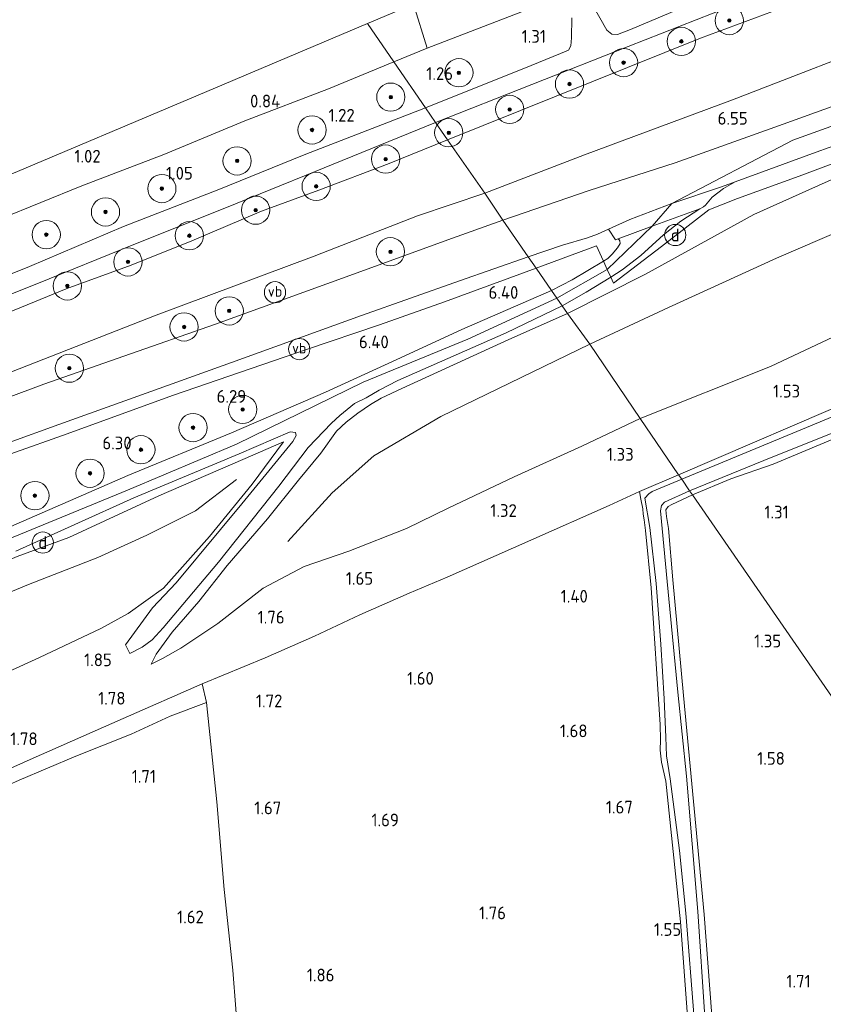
# Model space of a CAD drawing. Extents: x 130905 to 137824, y 412333 to 417928.
# Tile 252 of 256: x 136016 to 136130, y 416623 to 416762. Entities that reach past the tile are written whole.
import ezdxf
from ezdxf.enums import TextEntityAlignment as Align
from ezdxf.lldxf.tags import DXFTag

# ---------------------------------------------------------------- set-up
doc = ezdxf.new("R2010")
doc.units = 0
for name, color, linetype, lineweight in [('B-ME-GR-BOOM-S', 90, 'Continuous', 25), ('B-ME-GR-GRAS-GV', 60, 'Continuous', 13), ('B-ME-GW-TALUD_KRUIN-G', 90, 'Continuous', 18), ('B-ME-GW-TALUD_TEEN-G', 90, 'Continuous', 18), ('B-ME-IE-MEUBILAIR_DIJKPAAL-S', 7, 'Continuous', 25), ('B-ME-IE-MEUBILAIR_WEGMEUBILAIR-S', 7, 'Continuous', 25), ('B-ME-IE-TERREINAFSCHEIDING_DOORGANG-G', 210, 'Continuous', 18), ('B-ME-IE-TERREINAFSCHEIDING_KUNSTMATIG_HEKWERK-G', 20, 'IE-TERREINAFSCHEIDING-KUNSTMATIG', 18), ('B-ME-KG-GRENS_OPNAME-G', 210, 'KG-OPNAME', 18), ('B-ME-OG-BREUKLIJN-G', 7, 'Continuous', 18), ('B-ME-OG-WATER_SLOOT-G', 120, 'Continuous', 18), ('B-ME-OG-WATER_SLOOT-GV', 120, 'Continuous', 18), ('B-ME-VH-VERHARDING_ASFALT-GV', 252, 'Continuous', 18), ('B-ME-VH-VERHARDING_BETON-GV', 252, 'Continuous', 18), ('B-ME-VH-VERHARDING_HALFVERHARDING-GV', 252, 'Continuous', 18), ('B-ME-WH-WINTERBED-G', 150, 'WH-WINTERBED', 18), ('X-XX-AL-HOOGTELABEL-S', 7, 'Continuous', 25)]:
    doc.layers.add(name, color=color, linetype=linetype, lineweight=lineweight)
doc.styles.add('NLCS-ISO', font='NLCS-ISO.ttf')
doc.styles.add('NLCS-ISO-ANNOTATIVE-T18', font='NLCS-ISO.ttf', dxfattribs={"height": 1.8})
doc.styles.get("Standard").update_dxf_attribs({"font": 'arial.ttf'})
doc.linetypes.add('IE-TERREINAFSCHEIDING-KUNSTMATIG', pattern='A,4,[82,NLCS.SHX,S=0.75,R=90,X=0,Y=0],4,-2', length=10)
tags = doc.linetypes.add('KG-OPNAME', pattern='A,5.5,-2,["O",Standard,S=1.8,R=0,X=-0.5,Y=-0.9],-2,5.5,-2,[5,NLCS.SHX,S=0.75,R=0,X=0,Y=0],-2', length=19).pattern_tags.tags
tags[6] = DXFTag(74, 10)
tags = doc.linetypes.add('WH-WINTERBED', pattern='A,6,-3.5,["WB",Standard,S=1.8,R=0,X=-1.5,Y=-0.9],-3.5,6,-3.5,6,-3.5,6,-3.5,6,-3.5', length=51).pattern_tags.tags
tags[6] = DXFTag(74, 10)

# ---------------------------------------------------------------- blocks, each defined once
blk = doc.blocks.new('SAL-HOOGTELABEL-SO')
at = {"color": 0, "linetype": 'ByBlock', "lineweight": -2, "style": 'NLCS-ISO-ANNOTATIVE-T18'}
blk.add_attdef('HOOGTE', text='', height=1.8, dxfattribs=at).set_placement((2.79, 0), align=Align.RIGHT)
blk = doc.blocks.new('SGR-BOOM_01-SO')
at = {"linetype": 'ByBlock', "lineweight": 18}
h = blk.add_hatch(color=0, dxfattribs=at)
h.dxf.hatch_style = 1
edge = h.paths.add_edge_path()
edge.add_arc((0, 0), 0.25, 0, 360)
at = {"color": 0, "linetype": 'ByBlock', "lineweight": 18}
for radius in [2, 0.25]:
    blk.add_circle((0, 0), radius, dxfattribs=at)
blk = doc.blocks.new('SIE-DIJKPAAL-SO')
at = {"color": 0, "linetype": 'ByBlock', "lineweight": 18}
blk.add_circle((0, 0), 1.5, dxfattribs=at)
at = {"color": 0, "linetype": 'ByBlock', "lineweight": 18, "style": 'NLCS-ISO'}
blk.add_text('d', height=1.8, dxfattribs=at).set_placement((0, 0), align=Align.MIDDLE_CENTER)
blk = doc.blocks.new('SIE-WEG_PAAL_VERKEERSBORD-SO')
at = {"color": 0, "linetype": 'ByBlock', "lineweight": 18}
blk.add_circle((0, 0), 1.5, dxfattribs=at)
at = {"color": 0, "linetype": 'ByBlock', "lineweight": 18, "style": 'NLCS-ISO'}
blk.add_text('vb', height=1.5, dxfattribs=at).set_placement((0, 0.13), align=Align.MIDDLE_CENTER)

msp = doc.modelspace()

# ---------------------------------------------------------------- linework, layer by layer
at = {"layer": 'B-ME-GR-GRAS-GV'}
for points in [[(136108.976, 416769.629, 1.012), (136100.946, 416767.07, 1.072), (136099.11, 416767.24, 1.072), (136097.252, 416768.016, 1.072), (136095.974, 416768.111, 1.077), (136094.777, 416768.021, 1.077), (136093.775, 416767.277, 1.077), (136092.603, 416765.758, 1.077), (136073.566, 416758.406, 0.823), (136071.644, 416764.627, 0.811), (136076.208, 416766.556, 0.84), (136104.775, 416786.154, 1.034)], [(136073.566, 416758.406, 0.823), (136068.86, 416756.449, 0.861), (136065.154, 416761.884, 0.844), (136071.644, 416764.627, 0.811)], [(136104.447, 416726.428, 6.297), (136093.448, 416720.882, 6.194), (136092.655, 416721.967, 6.426), (136096.076, 416723.9, 6.4), (136099.568, 416725.997, 6.471), (136099.955, 416725.161, 6.447), (136106.75, 416730.327, 6.671), (136113.44, 416735.54, 6.671), (136117.5, 416737.115, 6.641), (136126.195, 416740.316, 6.598), (136136.889, 416744.307, 6.585), (136160.658, 416752.829, 6.542), (136175.896, 416758.179, 6.353), (136187.874, 416762.747, 6.34), (136194.429, 416765.02, 6.224), (136197.577, 416761.399, 6.198), (136180.472, 416755.877, 6.278), (136160.459, 416750.049, 6.373), (136146.502, 416745.443, 6.214), (136131.689, 416740.19, 6.422), (136119.78, 416734.886, 6.406)], [(135969.944, 416716.619, 1.27), (135965.157, 416714.796, 1.143), (135964.286, 416719.247, 1.212), (135989.503, 416729.906, 1.12), (136014.72, 416740.565, 1.028), (136039.937, 416751.225, 0.936), (136065.154, 416761.884, 0.844), (136068.86, 416756.449, 0.861), (136059.638, 416752.641, 0.73), (136047.783, 416748.127, 0.873), (136036.327, 416743.375, 0.933), (136024.715, 416738.941, 0.874), (136013.074, 416734.211, 1.084), (136009.439, 416732.575, 1.192), (136003.157, 416730.043, 1.047), (135986.785, 416723.502, 1.11)], [(136122.147, 416713.352, 1.695), (136103.723, 416706.02, 1.679), (136096.601, 416716.523, 4.376), (136093.448, 416720.882, 6.194), (136104.447, 416726.428, 6.297), (136119.78, 416734.886, 6.406), (136131.689, 416740.19, 6.422), (136146.502, 416745.443, 6.214), (136160.459, 416750.049, 6.373), (136180.472, 416755.877, 6.278), (136197.577, 416761.399, 6.198), (136204.79, 416753.493, 3.123), (136207.115, 416750.888, 2.156), (136184.395, 416740.782, 1.856), (136163.854, 416732.334, 1.887), (136145.481, 416724.354, 1.852)], [(136135.686, 416709.436, 1.326), (136109.152, 416698.059, 1.326), (136103.723, 416706.02, 1.679), (136122.147, 416713.352, 1.695), (136145.481, 416724.354, 1.852), (136163.854, 416732.334, 1.887), (136184.395, 416740.782, 1.856), (136207.115, 416750.888, 2.156), (136209.63, 416747.987, 1.876), (136211.197, 416745.406, 1.704), (136211.302, 416744.954, 1.7), (136211.973, 416742.064, 1.672), (136212.13, 416741.39, 1.666), (136212.475, 416739.951, 1.61), (136196.059, 416733.842, 1.457), (136181.298, 416727.946, 1.264), (136179.79, 416727.209, 1.39), (136178.555, 416726.641, 1.248), (136174.678, 416725.162, 1.184), (136173.373, 416724.54, 1.36), (136153.418, 416716.696, 1.382), (136151.536, 416716.085, 1.372), (136147.108, 416714.415, 1.256)], [(136099.242, 416732.777, 6.668), (136100.202, 416731.299, 6.649), (136100.579, 416731.436, 6.649), (136100.741, 416731.289, 6.641), (136100.829, 416731.125, 6.645), (136100.863, 416730.788, 6.645), (136100.49, 416730.155, 6.649), (136099.765, 416729.267, 6.624), (136099.141, 416728.665, 6.576), (136098.527, 416728.248, 6.533), (136098.243, 416728.86, 6.551), (136097.531, 416730.422, 6.641), (136088.979, 416727.293, 6.658), (136087.885, 416728.879, 6.602), (136092.711, 416730.517, 6.581), (136096.26, 416731.582, 6.628), (136097.694, 416732.068, 6.669)], [(136094.071, 416725.609, 6.486), (136091.158, 416724.136, 6.473), (136088.979, 416727.293, 6.658), (136097.531, 416730.422, 6.641), (136098.243, 416728.86, 6.551), (136098.527, 416728.248, 6.533)], [(136036.119, 416672.055, 1.699), (136034.514, 416671.254, 1.79), (136035.233, 416672.678, 2.099), (136037.52, 416675.794, 2.366), (136041.263, 416680.132, 3.001), (136045.283, 416685.225, 3.553), (136050.989, 416691.799, 4.511), (136055.355, 416697.286, 5.11), (136058.544, 416701.115, 5.618), (136060.77, 416704.208, 6.021), (136062.092, 416705.51, 6.046), (136063.744, 416706.764, 6.092), (136065.552, 416707.997, 6.302), (136067.068, 416708.88, 6.206), (136070.004, 416710.272, 6.171), (136085.141, 416717.168, 6.159), (136093.448, 416720.882, 6.194), (136096.601, 416716.523, 4.376), (136103.723, 416706.02, 1.679), (136095.463, 416702.099, 1.614), (136085.863, 416697.764, 1.811), (136076.53, 416693.3, 1.57), (136070.672, 416690.45, 1.653), (136062.474, 416687.221, 1.825), (136056.163, 416685.063, 1.629), (136050.372, 416681.987, 1.792), (136043.969, 416677.011, 1.736), (136038.74, 416673.536, 1.677)], [(136015.871, 416654.829, 1.847), (136011.424, 416652.876, 1.528), (136010.845, 416654.84, 1.522), (136017.404, 416657.751, 1.526), (136030.579, 416663.578, 1.611), (136041.749, 416668.446, 1.525), (136042.35, 416665.813, 1.458), (136037.235, 416663.911, 1.462), (136031.695, 416661.354, 1.526), (136023.858, 416658.227, 1.551)]]:
    msp.add_polyline3d(points, close=True, dxfattribs=at)
for points in [[(136140.263, 416770.25, 1.435), (136112.256, 416759.829, 1.425), (136076.465, 416745.428, 1.421), (136074.747, 416747.877, 1.323), (136102.033, 416758.63, 1.408), (136123.663, 416767.17, 1.39)], [(136159.004, 416767.145, 6.135), (136141.144, 416760.548, 6.038), (136116.775, 416751.091, 6.158), (136095.815, 416743.31, 6.208), (136081.729, 416737.872, 6.137), (136076.465, 416745.428, 1.421), (136112.256, 416759.829, 1.425), (136140.263, 416770.25, 1.435)], [(136168.314, 416763.871, 6.267), (136162.766, 416761.546, 6.314), (136152.444, 416757.886, 6.443), (136138.337, 416752.83, 6.563), (136122.778, 416747.226, 6.619), (136108.668, 416742.189, 6.679), (136096.486, 416738.249, 6.714), (136084.29, 416734.088, 6.615), (136081.729, 416737.872, 6.137), (136095.815, 416743.31, 6.208), (136116.775, 416751.091, 6.158), (136141.144, 416760.548, 6.038), (136159.004, 416767.145, 6.135)], [(136094.049, 416762.68, 1.261), (136093.981, 416759.842, 1.316), (136093.899, 416758.726, 1.306), (136093.55, 416758.104, 1.306), (136092.439, 416757.65, 1.256), (136088.286, 416755.972, 1.122), (136073.327, 416749.976, 1.373), (136068.86, 416756.449, 0.861), (136073.566, 416758.406, 0.823), (136092.603, 416765.758, 1.077)], [(136110.755, 416764.561, 1.169), (136102.34, 416761.064, 1.196), (136100.507, 416760.345, 1.186), (136099.687, 416760.401, 1.186), (136098.975, 416760.934, 1.216), (136096.81, 416764.756, 1.186)], [(136013.074, 416734.211, 1.084), (136024.715, 416738.941, 0.874), (136036.327, 416743.375, 0.933), (136047.783, 416748.127, 0.873), (136059.638, 416752.641, 0.73), (136068.86, 416756.449, 0.861), (136073.327, 416749.976, 1.373), (136056.191, 416743.307, 1.247), (136044.112, 416738.405, 1.281), (136030.593, 416733.178, 1.295), (136017.319, 416727.5, 1.466), (136007.021, 416723.391, 1.529)], [(136136.889, 416744.307, 6.585), (136126.195, 416740.316, 6.598), (136117.5, 416737.115, 6.641), (136113.44, 416735.54, 6.671), (136106.75, 416730.327, 6.671), (136099.955, 416725.161, 6.447), (136099.568, 416725.997, 6.471), (136101.143, 416727.037, 6.482), (136103.818, 416729.066, 6.529), (136107.017, 416732.016, 6.628), (136109.469, 416733.913, 6.645), (136112.147, 416735.657, 6.649), (136112.651, 416735.942, 6.654), (136112.96, 416736.191, 6.654), (136113.876, 416737.346, 6.654), (136115.496, 416738.542, 6.654), (136117.138, 416739.51, 6.639), (136128.612, 416743.703, 6.654), (136156.201, 416753.571, 6.508)], [(136008.279, 416721.055, 1.532), (136018.334, 416725.083, 1.542), (136032.069, 416730.649, 1.367), (136045.183, 416735.876, 1.296), (136057.748, 416740.94, 1.265), (136074.747, 416747.877, 1.323), (136076.465, 416745.428, 1.421), (136068.193, 416742.077, 1.48), (136058.228, 416738.323, 1.542), (136050.13, 416735.358, 1.484), (136040.278, 416731.128, 1.581), (136031.68, 416727.713, 1.804), (136022.504, 416724.331, 1.905), (135996.924, 416713.894, 1.946)], [(135996.924, 416713.894, 1.946), (136022.504, 416724.331, 1.905), (136031.68, 416727.713, 1.804), (136040.278, 416731.128, 1.581), (136050.13, 416735.358, 1.484), (136058.228, 416738.323, 1.542), (136068.193, 416742.077, 1.48), (136076.465, 416745.428, 1.421), (136081.729, 416737.872, 6.137), (136072.208, 416734.671, 6.136), (136057.603, 416728.961, 6.183), (136035.222, 416720.607, 5.856), (136014.77, 416712.631, 5.686)], [(136014.77, 416712.631, 5.686), (136035.222, 416720.607, 5.856), (136057.603, 416728.961, 6.183), (136072.208, 416734.671, 6.136), (136081.729, 416737.872, 6.137), (136084.29, 416734.088, 6.615), (136076.486, 416731.306, 6.54), (136062.633, 416726.254, 6.453), (136043.612, 416719.377, 6.196), (136030.646, 416714.819, 6.077), (136019.34, 416710.889, 5.96), (135998.335, 416703.04, 5.561)], [(136000.359, 416697.515, 5.628), (136021.47, 416705.168, 5.991), (136032.658, 416709.162, 6.108), (136045.875, 416713.927, 6.192), (136064.294, 416720.591, 6.456), (136078.13, 416725.48, 6.549), (136087.885, 416728.879, 6.602), (136088.979, 416727.293, 6.658), (136076.035, 416722.502, 6.544), (136066.832, 416719.24, 6.468), (136056.499, 416715.756, 6.457), (136037.665, 416709.32, 6.228), (136021.98, 416703.612, 6.22), (135995.33, 416694.148, 5.819)], [(135995.33, 416694.148, 5.819), (136021.98, 416703.612, 6.22), (136037.665, 416709.32, 6.228), (136056.499, 416715.756, 6.457), (136066.832, 416719.24, 6.468), (136076.035, 416722.502, 6.544), (136088.979, 416727.293, 6.658), (136091.158, 416724.136, 6.473), (136078.482, 416718.611, 6.304), (136069.176, 416714.33, 6.221), (136059.207, 416709.742, 6.183), (136045.902, 416703.975, 6.172), (136031.244, 416697.961, 6.133), (136013.596, 416690.254, 6.224)], [(136015.365, 416687.237, 6.095), (136032.082, 416694.767, 6.149), (136046.979, 416701.001, 6.026), (136054.195, 416704.131, 5.954), (136054.959, 416704.034, 5.907), (136055.038, 416703.614, 5.86), (136054.584, 416702.753, 5.775), (136047.334, 416693.912, 4.706), (136038.075, 416682.775, 3.126), (136034.697, 416679.198, 2.7), (136030.899, 416673.977, 2.152), (136031.532, 416672.782, 2.002), (136033.255, 416673.669, 2.077), (136034.649, 416674.709, 2.127), (136036.247, 416676.384, 2.402), (136044.045, 416685.669, 3.586), (136052.578, 416696.436, 5.076), (136056.736, 416701.884, 5.768), (136060.045, 416705.365, 6.041), (136061.222, 416706.449, 6.086), (136063.274, 416708.152, 6.122), (136064.949, 416708.914, 6.152), (136066.778, 416710.04, 6.16), (136069.407, 416711.371, 6.191), (136084.731, 416718.132, 6.269), (136092.655, 416721.967, 6.426), (136093.448, 416720.882, 6.194), (136085.141, 416717.168, 6.159), (136070.004, 416710.272, 6.171), (136067.068, 416708.88, 6.206), (136065.552, 416707.997, 6.302), (136063.744, 416706.764, 6.092), (136062.092, 416705.51, 6.046), (136060.77, 416704.208, 6.021), (136058.544, 416701.115, 5.618), (136055.355, 416697.286, 5.11), (136050.989, 416691.799, 4.511), (136045.283, 416685.225, 3.553), (136041.263, 416680.132, 3.001), (136037.52, 416675.794, 2.366), (136035.233, 416672.678, 2.099), (136034.514, 416671.254, 1.79), (136036.119, 416672.055, 1.699), (136038.74, 416673.536, 1.677), (136043.969, 416677.011, 1.736), (136050.372, 416681.987, 1.792), (136056.163, 416685.063, 1.629), (136062.474, 416687.221, 1.825), (136070.672, 416690.45, 1.653), (136076.53, 416693.3, 1.57), (136085.863, 416697.764, 1.811), (136095.463, 416702.099, 1.614), (136103.723, 416706.02, 1.679), (136109.152, 416698.059, 1.326), (136103.604, 416695.667, 1.178), (136099.315, 416693.711, 1.262), (136088.257, 416688.783, 1.188), (136076.412, 416683.556, 1.389), (136071.023, 416681.301, 1.345), (136064.045, 416678.217, 1.359), (136057.612, 416675.22, 1.425), (136050.65, 416672.135, 1.516), (136041.749, 416668.446, 1.525), (136030.579, 416663.578, 1.611), (136017.404, 416657.751, 1.526), (136010.845, 416654.84, 1.522)], [(136134.958, 416707.955, 0.73), (136109.594, 416697.447, 0.73), (136109.152, 416698.059, 1.326), (136135.686, 416709.436, 1.326)], [(136141.889, 416707.636, 1.084), (136122.548, 416699.551, 1.041), (136116.539, 416697.457, 1.091), (136111.132, 416695.231, 1.101), (136110.702, 416695.783, 0.73), (136121.226, 416700.064, 0.73), (136135.906, 416705.946, 0.73)], [(136137.19, 416657.425, 1.266), (136111.132, 416695.231, 1.101), (136116.539, 416697.457, 1.091), (136122.548, 416699.551, 1.041), (136141.889, 416707.636, 1.084)], [(136007.037, 416666.864, 2.614), (136018.732, 416672.188, 2.676), (136027.399, 416676.28, 2.689), (136031.272, 416678.401, 2.676), (136036.269, 416681.989, 3), (136042.8, 416689.293, 4.034), (136048.836, 416696.731, 5.024), (136053.247, 416702.714, 5.874), (136047.476, 416700.212, 6.094), (136035.62, 416695.079, 6.122), (136022.895, 416689.159, 6.061), (136015.57, 416686.467, 6.092)], [(136015.57, 416686.467, 6.092), (136022.895, 416689.159, 6.061), (136035.62, 416695.079, 6.122), (136047.476, 416700.212, 6.094), (136053.247, 416702.714, 5.874), (136048.836, 416696.731, 5.024), (136042.8, 416689.293, 4.034), (136036.269, 416681.989, 3), (136031.272, 416678.401, 2.676), (136027.399, 416676.28, 2.689), (136018.732, 416672.188, 2.676), (136007.037, 416666.864, 2.614)], [(136111.372, 416608.668, 1.379), (136109.393, 416634.804, 1.366), (136107.361, 416654.72, 1.377), (136106.75, 416657.396, 1.287), (136106.524, 416659.098, 1.317), (136106.58, 416660.568, 1.327), (136106.532, 416662.723, 1.327), (136105.262, 416682.068, 1.226), (136104.472, 416690.18, 1.122), (136104.281, 416691.666, 1.022), (136104.116, 416692.492, 0.976), (136104.08, 416693.25, 0.88), (136103.827, 416694.601, 1.076), (136103.604, 416695.667, 1.178), (136109.152, 416698.059, 1.326), (136109.594, 416697.447, 0.73), (136105.416, 416695.665, 0.73), (136104.933, 416695.361, 0.73), (136104.373, 416694.734, 0.73), (136105.072, 416690.597, 0.73), (136105.996, 416682.643, 0.73), (136106.616, 416674.099, 0.73), (136107.098, 416666.363, 0.73), (136107.361, 416660.944, 0.73), (136107.436, 416658.264, 0.73), (136107.971, 416655.049, 0.73), (136109.271, 416644.893, 0.73), (136110.155, 416636.023, 0.73), (136111.354, 416621.131, 0.73)], [(136046.929, 416617.001, 1.636), (136046.068, 416627.941, 1.611), (136044.874, 416639.379, 1.69), (136043.801, 416651.797, 1.641), (136042.35, 416665.813, 1.458), (136041.749, 416668.446, 1.525), (136050.65, 416672.135, 1.516), (136057.612, 416675.22, 1.425), (136064.045, 416678.217, 1.359), (136071.023, 416681.301, 1.345), (136076.412, 416683.556, 1.389), (136088.257, 416688.783, 1.188), (136099.315, 416693.711, 1.262), (136103.604, 416695.667, 1.178), (136103.827, 416694.601, 1.076), (136104.08, 416693.25, 0.88), (136104.116, 416692.492, 0.976), (136104.281, 416691.666, 1.022), (136104.472, 416690.18, 1.122), (136105.262, 416682.068, 1.226), (136106.532, 416662.723, 1.327), (136106.58, 416660.568, 1.327), (136106.524, 416659.098, 1.317), (136106.75, 416657.396, 1.287), (136107.361, 416654.72, 1.377), (136109.393, 416634.804, 1.366), (136111.372, 416608.668, 1.379)], [(136112.86, 416621.352, 0.73), (136111.848, 416636.241, 0.73), (136110.258, 416655.41, 0.73), (136109.023, 416667.283, 0.73), (136107.513, 416682.957, 0.73), (136106.568, 416692.928, 0.73), (136106.713, 416693.686, 0.73), (136107.158, 416694.149, 0.73), (136110.702, 416695.783, 0.73), (136111.132, 416695.231, 1.101), (136108.193, 416693.85, 1.197), (136107.648, 416693.561, 1.167), (136107.364, 416693.104, 1.147), (136107.45, 416692.157, 1.244), (136107.696, 416690.464, 1.222), (136108.318, 416683.172, 1.321), (136109.835, 416666.797, 1.343), (136112.788, 416635.856, 1.489), (136114.635, 416610.969, 1.594)], [(136121.479, 416498.765, 1.549), (136119.912, 416525.584, 1.528), (136118.412, 416550.006, 1.517), (136117.138, 416568.455, 1.462), (136116.073, 416589.039, 1.543), (136114.635, 416610.969, 1.594), (136112.788, 416635.856, 1.489), (136109.835, 416666.797, 1.343), (136108.318, 416683.172, 1.321), (136107.696, 416690.464, 1.222), (136107.45, 416692.157, 1.244), (136107.364, 416693.104, 1.147), (136107.648, 416693.561, 1.167), (136108.193, 416693.85, 1.197), (136111.132, 416695.231, 1.101), (136137.19, 416657.425, 1.266), (136164.725, 416617.474, 1.328), (136165.416, 416605.597, 1.46), (136166.257, 416594.055, 1.517), (136167.671, 416574.939, 1.497), (136169.234, 416552.47, 1.486), (136170.518, 416531.52, 1.534), (136171.925, 416509.182, 1.463)], [(136015.871, 416654.829, 1.847), (136023.858, 416658.227, 1.551), (136031.695, 416661.354, 1.526), (136037.235, 416663.911, 1.462), (136042.35, 416665.813, 1.458), (136043.801, 416651.797, 1.641), (136044.874, 416639.379, 1.69), (136046.068, 416627.941, 1.611), (136046.929, 416617.001, 1.636), (136049.291, 416591.572, 1.632), (136051.133, 416568.678, 1.717), (136052.084, 416555.534, 1.6), (136053.739, 416533.231, 1.7), (136055.31, 416510.241, 1.642), (136056.923, 416486.077, 1.722), (136059.641, 416452.179, 1.708), (136061.854, 416424.356, 1.737), (136062.43, 416414.34, 1.656), (136063.188, 416406.466, 1.722), (136063.623, 416400.38, 1.652), (136048.982, 416394.799, 1.566), (136037.353, 416390.269, 1.551), (136023.046, 416384.417, 1.503), (136013.133, 416381.083, 1.531)]]:
    msp.add_polyline3d(points, dxfattribs=at)
at = {"layer": 'B-ME-GW-TALUD_KRUIN-G'}
for points in [[(136206.899, 416823.719, 4.796), (136206.311, 416819.473, 4.715), (136204.381, 416810.846, 4.983), (136202.05, 416803.731, 5.15), (136200.13, 416798.571, 5.348), (136198.24, 416794.949, 5.539), (136192.784, 416787.089, 5.858), (136189.683, 416783.841, 5.708), (136184.677, 416779.609, 5.916), (136180.639, 416776.74, 5.822), (136175.688, 416773.949, 5.967), (136171.455, 416772.141, 5.99), (136168.303, 416770.752, 6.076), (136159.004, 416767.145, 6.135), (136141.144, 416760.548, 6.038), (136116.775, 416751.091, 6.158), (136095.815, 416743.31, 6.208), (136081.729, 416737.872, 6.137)], [(136093.448, 416720.882, 6.194), (136104.447, 416726.428, 6.297), (136119.78, 416734.886, 6.406), (136131.689, 416740.19, 6.422), (136146.502, 416745.443, 6.214), (136160.459, 416750.049, 6.373), (136180.472, 416755.877, 6.278), (136197.577, 416761.399, 6.198), (136202.196, 416762.097, 6.15), (136215.941, 416763.167, 5.773), (136219.504, 416763.769, 5.723), (136232.491, 416764.395, 5.123), (136252.673, 416764.557, 4.056), (136271.676, 416764.225, 3.076), (136279.568, 416764.364, 2.968), (136283.552, 416763.3, 2.666), (136285.244, 416762.107, 2.315)], [(136081.729, 416737.872, 6.137), (136072.208, 416734.671, 6.136), (136057.603, 416728.961, 6.183), (136035.222, 416720.607, 5.856), (136014.77, 416712.631, 5.686), (135992.452, 416704.321, 5.365), (135966.712, 416694.788, 4.885), (135943.203, 416685.527, 4.378), (135925.184, 416678.273, 4.26), (135912.265, 416673.069, 4.053), (135897.833, 416667.838, 3.71), (135884.922, 416662.552, 3.509), (135867.172, 416655.163, 3.262), (135853.414, 416649.609, 3.001), (135838.955, 416643.552, 2.711), (135824.748, 416637.499, 2.569), (135813.155, 416632.53, 2.361), (135802.16, 416628.064, 2.056)], [(136034.514, 416671.254, 1.79), (136035.233, 416672.678, 2.099), (136037.52, 416675.794, 2.366), (136041.263, 416680.132, 3.001), (136045.283, 416685.225, 3.553), (136050.989, 416691.799, 4.511), (136055.355, 416697.286, 5.11), (136058.544, 416701.115, 5.618), (136060.77, 416704.208, 6.021), (136062.092, 416705.51, 6.046), (136063.744, 416706.764, 6.092), (136065.552, 416707.997, 6.302), (136067.068, 416708.88, 6.206), (136070.004, 416710.272, 6.171), (136085.141, 416717.168, 6.159), (136093.448, 416720.882, 6.194)], [(135755.349, 416567.032, 6.365), (135764.102, 416570.864, 6.28), (135778.411, 416577.531, 6.36), (135793.761, 416584.777, 6.282), (135810.382, 416592.854, 6.287), (135826.102, 416599.566, 6.232), (135837.865, 416605.958, 6.3), (135850.772, 416612.109, 6.329), (135869.542, 416620.91, 6.343), (135887.496, 416629.686, 6.305), (135907.112, 416638.619, 6.317), (135927.705, 416647.837, 6.3), (135944.055, 416654.939, 6.162), (135961.692, 416662.901, 6.028), (135978.457, 416669.711, 6.242), (135992.274, 416676.401, 6.149), (136015.57, 416686.467, 6.092), (136022.895, 416689.159, 6.061), (136035.62, 416695.079, 6.122), (136047.476, 416700.212, 6.094), (136053.247, 416702.714, 5.874)]]:
    msp.add_polyline3d(points, dxfattribs=at)
at = {"layer": 'B-ME-GW-TALUD_TEEN-G'}
for points in [[(136076.465, 416745.428, 1.421), (136112.256, 416759.829, 1.425), (136140.263, 416770.25, 1.435), (136167.606, 416780.083, 1.59), (136177.924, 416784.918, 1.56), (136181.074, 416786.904, 1.613), (136185.062, 416790.092, 1.658), (136190.106, 416795.489, 1.65), (136193.539, 416800.68, 1.526), (136195.879, 416808.808, 1.041)], [(136103.723, 416706.02, 1.679), (136122.147, 416713.352, 1.695), (136145.481, 416724.354, 1.852), (136163.854, 416732.334, 1.887), (136184.395, 416740.782, 1.856), (136207.115, 416750.888, 2.156), (136214.088, 416752.847, 2.341), (136229.003, 416756.053, 2.308), (136242.729, 416758.289, 2.175), (136253.333, 416759.441, 1.993), (136270.77, 416760.953, 2.138), (136280.499, 416761.42, 2.293), (136283.48, 416761.559, 2.297), (136285.244, 416762.107, 2.315)], [(135996.924, 416713.894, 1.946), (136022.504, 416724.331, 1.905), (136031.68, 416727.713, 1.804), (136040.278, 416731.128, 1.581), (136050.13, 416735.358, 1.484), (136058.228, 416738.323, 1.542), (136068.193, 416742.077, 1.48), (136076.465, 416745.428, 1.421)], [(136034.514, 416671.254, 1.79), (136036.119, 416672.055, 1.699), (136038.74, 416673.536, 1.677), (136043.969, 416677.011, 1.736), (136050.372, 416681.987, 1.792), (136056.163, 416685.063, 1.629), (136062.474, 416687.221, 1.825), (136070.672, 416690.45, 1.653), (136076.53, 416693.3, 1.57), (136085.863, 416697.764, 1.811), (136095.463, 416702.099, 1.614), (136103.723, 416706.02, 1.679)], [(136036.269, 416681.989, 3), (136042.8, 416689.293, 4.034), (136048.836, 416696.731, 5.024), (136053.247, 416702.714, 5.874)], [(136036.269, 416681.989, 3), (136031.272, 416678.401, 2.676), (136027.399, 416676.28, 2.689), (136018.732, 416672.188, 2.676), (136007.037, 416666.864, 2.614), (135998.065, 416662.936, 2.501), (135982.601, 416655.625, 2.476), (135963.454, 416646.624, 2.476), (135945.943, 416639.572, 2.639), (135933.836, 416634.926, 2.764), (135914.862, 416626.093, 2.639), (135900.788, 416619.481, 2.701), (135882.091, 416610.838, 2.639), (135866.888, 416604.162, 2.739), (135848.155, 416595.474, 2.826), (135831.022, 416587.812, 2.864), (135813.933, 416580.001, 2.651), (135795.779, 416571.11, 2.526), (135785.015, 416563.801, 2.426), (135777.271, 416558.739, 2.389), (135765.315, 416552.67, 2.297)]]:
    msp.add_polyline3d(points, dxfattribs=at)
at = {"layer": 'B-ME-IE-TERREINAFSCHEIDING_DOORGANG-G'}
for points in [[(136071.644, 416764.627, 0.811), (136073.566, 416758.406, 0.823)], [(136099.955, 416725.161, 6.447), (136099.568, 416725.997, 6.471), (136099.057, 416727.101, 6.501), (136098.527, 416728.248, 6.533), (136098.243, 416728.86, 6.551)], [(136071.023, 416681.301, 1.345), (136076.412, 416683.556, 1.389)]]:
    msp.add_polyline3d(points, dxfattribs=at)
at = {"layer": 'B-ME-IE-TERREINAFSCHEIDING_KUNSTMATIG_HEKWERK-G'}
for points in [[(136221.209, 416765.427, 5.897), (136214.646, 416764.648, 6.099), (136207.675, 416764.565, 6.185), (136203.204, 416765.283, 6.288), (136194.429, 416765.02, 6.224), (136187.874, 416762.747, 6.34), (136175.896, 416758.179, 6.353), (136160.658, 416752.829, 6.542), (136136.889, 416744.307, 6.585), (136126.195, 416740.316, 6.598), (136117.5, 416737.115, 6.641), (136113.44, 416735.54, 6.671), (136106.75, 416730.327, 6.671), (136099.955, 416725.161, 6.447)], [(136073.566, 416758.406, 0.823), (136068.86, 416756.449, 0.861)], [(136068.86, 416756.449, 0.861), (136059.638, 416752.641, 0.73), (136047.783, 416748.127, 0.873), (136036.327, 416743.375, 0.933), (136024.715, 416738.941, 0.874), (136013.074, 416734.211, 1.084)], [(136098.243, 416728.86, 6.551), (136097.531, 416730.422, 6.641), (136088.979, 416727.293, 6.658)], [(136088.979, 416727.293, 6.658), (136076.035, 416722.502, 6.544), (136066.832, 416719.24, 6.468), (136056.499, 416715.756, 6.457), (136037.665, 416709.32, 6.228), (136021.98, 416703.612, 6.22), (135995.33, 416694.148, 5.819)], [(136076.412, 416683.556, 1.389), (136088.257, 416688.783, 1.188), (136099.315, 416693.711, 1.262), (136103.604, 416695.667, 1.178)], [(136041.749, 416668.446, 1.525), (136050.65, 416672.135, 1.516), (136057.612, 416675.22, 1.425), (136064.045, 416678.217, 1.359), (136071.023, 416681.301, 1.345)], [(136042.35, 416665.813, 1.458), (136037.235, 416663.911, 1.462), (136031.695, 416661.354, 1.526), (136023.858, 416658.227, 1.551), (136015.871, 416654.829, 1.847), (136011.424, 416652.876, 1.528), (136010.845, 416654.84, 1.522), (136017.404, 416657.751, 1.526), (136030.579, 416663.578, 1.611), (136041.749, 416668.446, 1.525)], [(136042.35, 416665.813, 1.458), (136041.749, 416668.446, 1.525)], [(136063.623, 416400.38, 1.652), (136063.188, 416406.466, 1.722), (136062.43, 416414.34, 1.656), (136061.854, 416424.356, 1.737), (136059.641, 416452.179, 1.708), (136056.923, 416486.077, 1.722), (136055.31, 416510.241, 1.642), (136053.739, 416533.231, 1.7), (136052.084, 416555.534, 1.6), (136051.133, 416568.678, 1.717), (136049.291, 416591.572, 1.632), (136046.929, 416617.001, 1.636), (136046.068, 416627.941, 1.611), (136044.874, 416639.379, 1.69), (136043.801, 416651.797, 1.641), (136042.35, 416665.813, 1.458)]]:
    msp.add_polyline3d(points, dxfattribs=at)
at = {"layer": 'B-ME-KG-GRENS_OPNAME-G'}
for points in [[(136261.106, 416837.58, 4.873), (136236.561, 416823.719, 5.144), (136216.068, 416823.699, 5.094), (136210.504, 416823.719, 4.989), (136206.899, 416823.719, 4.796), (136200.209, 416823.719, 1.111), (136199.155, 416823.719, 0.044), (136197.554, 416823.719, 0.044), (136195.837, 416823.62, 1.07), (136182.281, 416823.719, 0.982), (136160.477, 416814.924, 0.999), (136127.068, 416801.449, 1.038), (136104.775, 416786.154, 1.034), (136076.208, 416766.556, 0.84), (136071.644, 416764.627, 0.811), (136065.154, 416761.884, 0.844)], [(136065.154, 416761.884, 0.844), (136039.937, 416751.225, 0.936), (136014.72, 416740.565, 1.028), (135989.503, 416729.906, 1.12), (135964.286, 416719.247, 1.212), (135934.503, 416706.657, 1.15), (135904.72, 416694.068, 1.087), (135899.698, 416691.945, 1.348), (135889.651, 416687.698, 1.255), (135879.902, 416683.578, 1.32), (135865.085, 416677.314, 1.419), (135839.81, 416666.63, 1.15), (135814.536, 416655.947, 0.881), (135813.229, 416655.395, 0.01), (135812.05, 416654.896, 0.01), (135810.751, 416654.347, 1.024), (135785.4, 416642.487, 0.933), (135760.049, 416630.626, 0.841), (135753.989, 416627.715, 0.01), (135745.638, 416623.704, 0.01), (135734.676, 416618.395, 1.224), (135723.424, 416612.933, 1.479)]]:
    msp.add_polyline3d(points, dxfattribs=at)
at = {"layer": 'B-ME-OG-BREUKLIJN-G'}
for points in [[(136096.601, 416716.523, 4.376), (136107.699, 416721.736, 4.364), (136122.99, 416728.7, 4.389), (136142.035, 416736.919, 4.364), (136161.549, 416744.346, 4.114), (136180.445, 416750.594, 3.989), (136199.551, 416756.293, 3.939)], [(136053.871, 416688.627, 2.976), (136060.143, 416695.494, 3.639), (136066.043, 416700.736, 4.001), (136075.503, 416706.288, 4.264), (136096.601, 416716.523, 4.376)], [(136046.597, 416697.355, 5.391), (136040.776, 416692.936, 4.841), (136033.897, 416689.48, 4.678), (136026.977, 416686.343, 4.528), (136017.152, 416682.542, 4.703), (136005.258, 416677.574, 4.766), (135993.865, 416672.564, 4.816), (135981.231, 416666.9, 4.891), (135969.053, 416661.23, 4.816), (135958.873, 416656.522, 4.866), (135946.078, 416650.78, 5.053), (135933.393, 416645.516, 5.066), (135921.624, 416640.466, 5.166), (135908.204, 416634.848, 5.216), (135892.247, 416627.215, 5.066), (135877.145, 416619.626, 5.116), (135860.541, 416612.162, 5.116), (135845.814, 416605.206, 5.253), (135833.958, 416599.747, 5.178), (135822.626, 416594.258, 5.166), (135806.073, 416586.394, 5.041), (135790.855, 416578.636, 5.053), (135772.733, 416570.27, 5.066), (135758.07, 416563.005, 4.928)]]:
    msp.add_polyline3d(points, dxfattribs=at)
at = {"layer": 'B-ME-OG-WATER_SLOOT-G'}
for points in [[(136109.152, 416698.059, 1.326), (136135.686, 416709.436, 1.326), (136147.108, 416714.415, 1.256)], [(136111.132, 416695.231, 1.101), (136116.539, 416697.457, 1.091), (136122.548, 416699.551, 1.041), (136141.889, 416707.636, 1.084), (136146.529, 416709.661, 1.135), (136147.882, 416710.386, 1.131), (136148.213, 416710.81, 1.121), (136148.272, 416711.864, 1.151), (136147.976, 416713.074, 1.131), (136147.108, 416714.415, 1.256)], [(136103.604, 416695.667, 1.178), (136109.152, 416698.059, 1.326)], [(136118.349, 416496.857, 1.527), (136116.671, 416522.997, 1.546), (136115.272, 416548.273, 1.474), (136114.112, 416566.562, 1.47), (136112.784, 416587.397, 1.39), (136111.372, 416608.668, 1.379), (136109.393, 416634.804, 1.366), (136107.361, 416654.72, 1.377), (136106.75, 416657.396, 1.287), (136106.524, 416659.098, 1.317), (136106.58, 416660.568, 1.327), (136106.532, 416662.723, 1.327), (136105.262, 416682.068, 1.226), (136104.472, 416690.18, 1.122), (136104.281, 416691.666, 1.022), (136104.116, 416692.492, 0.976), (136104.08, 416693.25, 0.88), (136103.827, 416694.601, 1.076), (136103.604, 416695.667, 1.178)], [(136111.132, 416695.231, 1.101), (136108.193, 416693.85, 1.197), (136107.648, 416693.561, 1.167), (136107.364, 416693.104, 1.147), (136107.45, 416692.157, 1.244), (136107.696, 416690.464, 1.222), (136108.318, 416683.172, 1.321), (136109.835, 416666.797, 1.343), (136112.788, 416635.856, 1.489), (136114.635, 416610.969, 1.594), (136116.073, 416589.039, 1.543), (136117.138, 416568.455, 1.462), (136118.412, 416550.006, 1.517), (136119.912, 416525.584, 1.528), (136121.479, 416498.765, 1.549)]]:
    msp.add_polyline3d(points, dxfattribs=at)
at = {"layer": 'B-ME-OG-WATER_SLOOT-GV'}
msp.add_polyline3d([(136121.226, 416700.064, 0.73), (136110.702, 416695.783, 0.73), (136109.594, 416697.447, 0.73), (136134.958, 416707.955, 0.73), (136146.352, 416712.867, 0.73), (136146.884, 416712.818, 0.73), (136147.038, 416712.715, 0.73), (136147.232, 416712.442, 0.73), (136147.313, 416712.165, 0.73), (136147.507, 416711.498, 0.73), (136147.365, 416711.119, 0.73), (136146.709, 416710.612, 0.73), (136135.906, 416705.946, 0.73)], close=True, dxfattribs=at)
msp.add_polyline3d([(136111.354, 416621.131, 0.73), (136110.155, 416636.023, 0.73), (136109.271, 416644.893, 0.73), (136107.971, 416655.049, 0.73), (136107.436, 416658.264, 0.73), (136107.361, 416660.944, 0.73), (136107.098, 416666.363, 0.73), (136106.616, 416674.099, 0.73), (136105.996, 416682.643, 0.73), (136105.072, 416690.597, 0.73), (136104.373, 416694.734, 0.73), (136104.933, 416695.361, 0.73), (136105.416, 416695.665, 0.73), (136109.594, 416697.447, 0.73), (136110.702, 416695.783, 0.73), (136107.158, 416694.149, 0.73), (136106.713, 416693.686, 0.73), (136106.568, 416692.928, 0.73), (136107.513, 416682.957, 0.73), (136109.023, 416667.283, 0.73), (136110.258, 416655.41, 0.73), (136111.848, 416636.241, 0.73), (136112.86, 416621.352, 0.73)], dxfattribs=at)
at = {"layer": 'B-ME-VH-VERHARDING_ASFALT-GV'}
for points in [[(136123.663, 416767.17, 1.39), (136102.033, 416758.63, 1.408), (136074.747, 416747.877, 1.323), (136073.327, 416749.976, 1.373), (136088.286, 416755.972, 1.122), (136092.439, 416757.65, 1.256), (136093.55, 416758.104, 1.306), (136093.899, 416758.726, 1.306), (136093.981, 416759.842, 1.316), (136094.049, 416762.68, 1.261)], [(136181.796, 416765.465, 6.52), (136171.209, 416759.359, 6.469), (136165.493, 416756.913, 6.538), (136156.201, 416753.571, 6.508), (136128.612, 416743.703, 6.654), (136117.138, 416739.51, 6.639), (136115.213, 416738.807, 6.637), (136108.176, 416736.416, 6.619), (136102.251, 416734.161, 6.705), (136099.242, 416732.777, 6.668), (136097.694, 416732.068, 6.669), (136096.26, 416731.582, 6.628), (136092.711, 416730.517, 6.581), (136087.885, 416728.879, 6.602), (136084.29, 416734.088, 6.615), (136096.486, 416738.249, 6.714), (136108.668, 416742.189, 6.679), (136122.778, 416747.226, 6.619), (136138.337, 416752.83, 6.563), (136152.444, 416757.886, 6.443), (136162.766, 416761.546, 6.314), (136168.314, 416763.871, 6.267)], [(136096.81, 416764.756, 1.186), (136098.975, 416760.934, 1.216), (136099.687, 416760.401, 1.186), (136100.507, 416760.345, 1.186), (136102.34, 416761.064, 1.196), (136110.755, 416764.561, 1.169)], [(136007.021, 416723.391, 1.529), (136017.319, 416727.5, 1.466), (136030.593, 416733.178, 1.295), (136044.112, 416738.405, 1.281), (136056.191, 416743.307, 1.247), (136073.327, 416749.976, 1.373), (136074.747, 416747.877, 1.323), (136057.748, 416740.94, 1.265), (136045.183, 416735.876, 1.296), (136032.069, 416730.649, 1.367), (136018.334, 416725.083, 1.542), (136008.279, 416721.055, 1.532)], [(135998.335, 416703.04, 5.561), (136019.34, 416710.889, 5.96), (136030.646, 416714.819, 6.077), (136043.612, 416719.377, 6.196), (136062.633, 416726.254, 6.453), (136076.486, 416731.306, 6.54), (136084.29, 416734.088, 6.615), (136087.885, 416728.879, 6.602), (136078.13, 416725.48, 6.549), (136064.294, 416720.591, 6.456), (136045.875, 416713.927, 6.192), (136032.658, 416709.162, 6.108), (136021.47, 416705.168, 5.991), (136000.359, 416697.515, 5.628)]]:
    msp.add_polyline3d(points, dxfattribs=at)
at = {"layer": 'B-ME-VH-VERHARDING_BETON-GV'}
msp.add_polyline3d([(136100.579, 416731.436, 6.649), (136100.202, 416731.299, 6.649), (136099.242, 416732.777, 6.668), (136102.251, 416734.161, 6.705), (136108.176, 416736.416, 6.619), (136115.213, 416738.807, 6.637), (136117.138, 416739.51, 6.639), (136115.496, 416738.542, 6.654), (136113.876, 416737.346, 6.654), (136112.96, 416736.191, 6.654), (136112.651, 416735.942, 6.654), (136112.147, 416735.657, 6.649), (136105.427, 416733.205, 6.649)], close=True, dxfattribs=at)
at = {"layer": 'B-ME-VH-VERHARDING_HALFVERHARDING-GV'}
for points in [[(136101.143, 416727.037, 6.482), (136099.568, 416725.997, 6.471), (136099.057, 416727.101, 6.501), (136098.527, 416728.248, 6.533), (136099.141, 416728.665, 6.576), (136099.765, 416729.267, 6.624), (136100.49, 416730.155, 6.649), (136100.863, 416730.788, 6.645), (136100.829, 416731.125, 6.645), (136100.741, 416731.289, 6.641), (136100.579, 416731.436, 6.649), (136105.427, 416733.205, 6.649), (136112.147, 416735.657, 6.649), (136109.469, 416733.913, 6.645), (136107.017, 416732.016, 6.628), (136103.818, 416729.066, 6.529)], [(136096.076, 416723.9, 6.4), (136092.655, 416721.967, 6.426), (136091.158, 416724.136, 6.473), (136094.071, 416725.609, 6.486), (136098.527, 416728.248, 6.533), (136099.057, 416727.101, 6.501), (136099.568, 416725.997, 6.471)]]:
    msp.add_polyline3d(points, close=True, dxfattribs=at)
msp.add_polyline3d([(136013.596, 416690.254, 6.224), (136031.244, 416697.961, 6.133), (136045.902, 416703.975, 6.172), (136059.207, 416709.742, 6.183), (136069.176, 416714.33, 6.221), (136078.482, 416718.611, 6.304), (136091.158, 416724.136, 6.473), (136092.655, 416721.967, 6.426), (136084.731, 416718.132, 6.269), (136069.407, 416711.371, 6.191), (136066.778, 416710.04, 6.16), (136064.949, 416708.914, 6.152), (136063.274, 416708.152, 6.122), (136061.222, 416706.449, 6.086), (136060.045, 416705.365, 6.041), (136056.736, 416701.884, 5.768), (136052.578, 416696.436, 5.076), (136044.045, 416685.669, 3.586), (136036.247, 416676.384, 2.402), (136034.649, 416674.709, 2.127), (136033.255, 416673.669, 2.077), (136031.532, 416672.782, 2.002), (136030.899, 416673.977, 2.152), (136034.697, 416679.198, 2.7), (136038.075, 416682.775, 3.126), (136047.334, 416693.912, 4.706), (136054.584, 416702.753, 5.775), (136055.038, 416703.614, 5.86), (136054.959, 416704.034, 5.907), (136054.195, 416704.131, 5.954), (136046.979, 416701.001, 6.026), (136032.082, 416694.767, 6.149), (136015.365, 416687.237, 6.095)], dxfattribs=at)
at = {"layer": 'B-ME-WH-WINTERBED-G'}
for points in [[(136091.913, 416723.042, 6.449), (136099.057, 416727.101, 6.501), (136105.427, 416733.205, 6.649), (136108.176, 416736.416, 6.619), (136125.324, 416745.4, 6.839), (136159.514, 416757.696, 6.597), (136181.796, 416765.465, 6.52), (136186.511, 416767.109, 6.637), (136192.624, 416769.24, 6.482), (136199.205, 416770.173, 6.408), (136204.98, 416771.097, 6.443), (136213.049, 416772.399, 6.672), (136223.266, 416774.391, 7.032), (136238.119, 416781.608, 7.337), (136243.739, 416783.956, 7.157), (136264.926, 416792.739, 7.776), (136285.642, 416800.039, 8.465), (136292.269, 416802.374, 9.294), (136300.919, 416805.457, 9.369), (136307.185, 416807.716, 8.81), (136330.341, 416816.407, 8.988), (136334.989, 416818.129, 9.018), (136358.384, 416828.765, 8.874), (136381.778, 416839.402, 8.731)], [(136091.913, 416723.042, 6.449), (136079.332, 416717.215, 6.325), (136064.524, 416711.172, 6.302), (136046.592, 416702.364, 6.141), (136031.201, 416695.846, 6.139), (136014.196, 416688.896, 6.155), (135991.105, 416678.467, 6.201), (135977.113, 416672.03, 6.209), (135957.608, 416663.646, 6.302), (135940.008, 416655.568, 6.296), (135924.109, 416648.997, 6.242), (135906.122, 416640.104, 6.282), (135886.415, 416631.053, 6.282), (135868.625, 416622.64, 6.359), (135849.832, 416613.848, 6.356), (135837.487, 416607.923, 6.364), (135824.569, 416601.916, 6.38), (135809.215, 416594.705, 6.376), (135792.547, 416586.955, 6.386), (135776.931, 416579.667, 6.386), (135753.909, 416569.149, 6.428)]]:
    msp.add_polyline3d(points, dxfattribs=at)

# ---------------------------------------------------------------- block references
at = {"layer": 'B-ME-GR-BOOM-S'}
for p in [(136116.321, 416762.311, 1.395), (136109.537, 416759.36, 1.385), (136101.362, 416756.358, 1.385), (136078.061, 416754.921, 1.543), (136093.712, 416753.326, 1.375), (136068.432, 416751.474, 1.04), (136085.256, 416749.734, 1.395), (136057.285, 416746.832, 1.12), (136076.633, 416746.43, 1.475), (136046.688, 416742.456, 1.07), (136067.7, 416742.706, 1.41), (136036.04, 416738.537, 1.07), (136057.873, 416738.845, 1.4), (136049.306, 416735.483, 1.4), (136028.067, 416735.236, 1.02), (136019.684, 416732.02, 0.97), (136039.927, 416731.868, 1.4), (136068.379, 416729.593, 6.425), (136031.242, 416728.165, 1.4), (136022.664, 416724.768, 1.49), (136045.567, 416721.233, 6.03), (136039.191, 416718.962, 6.02), (136022.957, 416713.126, 5.71), (136047.481, 416707.285, 6.105), (136040.455, 416704.719, 6.145), (136033.08, 416701.589, 6.155), (136025.883, 416698.263, 6.155), (136018.075, 416695.093, 6.145)]:
    msp.add_blockref('SGR-BOOM_01-SO', p, dxfattribs=at)
at = {"layer": 'B-ME-IE-MEUBILAIR_DIJKPAAL-S'}
for p in [(136108.673, 416731.964, 6.626), (136019.196, 416688.452, 6.163)]:
    msp.add_blockref('SIE-DIJKPAAL-SO', p, dxfattribs=at)
at = {"layer": 'B-ME-IE-MEUBILAIR_WEGMEUBILAIR-S'}
for p in [(136052.051, 416723.869, 6.34), (136055.476, 416715.827, 6.435)]:
    msp.add_blockref('SIE-WEG_PAAL_VERKEERSBORD-SO', p, dxfattribs=at)
at = {"layer": 'X-XX-AL-HOOGTELABEL-S'}
for p, values in [((136087.586, 416759.172, 1.31), {'HOOGTE': '1.31'}), ((136074.447, 416753.904, 1.26), {'HOOGTE': '1.26'}), ((136049.996, 416750.02, 0.839), {'HOOGTE': '0.84'}), ((136060.537, 416748.006, 1.223), {'HOOGTE': '1.22'}), ((136116.128, 416747.578, 6.548), {'HOOGTE': '6.55'}), ((136024.592, 416742.214, 1.021), {'HOOGTE': '1.02'}), ((136037.628, 416739.811, 1.048), {'HOOGTE': '1.05'}), ((136083.685, 416722.945, 6.398), {'HOOGTE': '6.40'}), ((136065.351, 416715.949, 6.398), {'HOOGTE': '6.40'}), ((136045.183, 416708.234, 6.286), {'HOOGTE': '6.29'}), ((136123.548, 416708.978, 1.534), {'HOOGTE': '1.53'}), ((136028.973, 416701.646, 6.298), {'HOOGTE': '6.30'}), ((136100.001, 416700.04, 1.326), {'HOOGTE': '1.33'}), ((136083.469, 416692.086, 1.322), {'HOOGTE': '1.32'}), ((136121.931, 416691.872, 1.314), {'HOOGTE': '1.31'}), ((136063.142, 416682.48, 1.647), {'HOOGTE': '1.65'}), ((136093.515, 416679.961, 1.397), {'HOOGTE': '1.40'}), ((136050.617, 416676.999, 1.759), {'HOOGTE': '1.76'}), ((136120.869, 416673.627, 1.353), {'HOOGTE': '1.35'}), ((136026.164, 416670.96, 1.846), {'HOOGTE': '1.85'}), ((136071.728, 416668.344, 1.597), {'HOOGTE': '1.60'}), ((136028.103, 416665.528, 1.784), {'HOOGTE': '1.78'}), ((136050.304, 416665.147, 1.722), {'HOOGTE': '1.72'}), ((136093.469, 416660.915, 1.678), {'HOOGTE': '1.68'}), ((136015.672, 416659.792, 1.784), {'HOOGTE': '1.78'}), ((136121.389, 416657.015, 1.576), {'HOOGTE': '1.58'}), ((136032.42, 416654.478, 1.71), {'HOOGTE': '1.71'}), ((136050.145, 416650.011, 1.674), {'HOOGTE': '1.67'}), ((136099.88, 416650.122, 1.674), {'HOOGTE': '1.67'}), ((136066.78, 416648.308, 1.69), {'HOOGTE': '1.69'}), ((136039.186, 416634.586, 1.615), {'HOOGTE': '1.62'}), ((136081.934, 416635.156, 1.764), {'HOOGTE': '1.76'}), ((136106.727, 416632.815, 1.553), {'HOOGTE': '1.55'}), ((136057.67, 416626.368, 1.859), {'HOOGTE': '1.86'}), ((136125.035, 416625.497, 1.714), {'HOOGTE': '1.71'})]:
    msp.add_blockref('SAL-HOOGTELABEL-SO', p, dxfattribs=at).add_auto_attribs(values)

doc.saveas('drawing.dxf')
